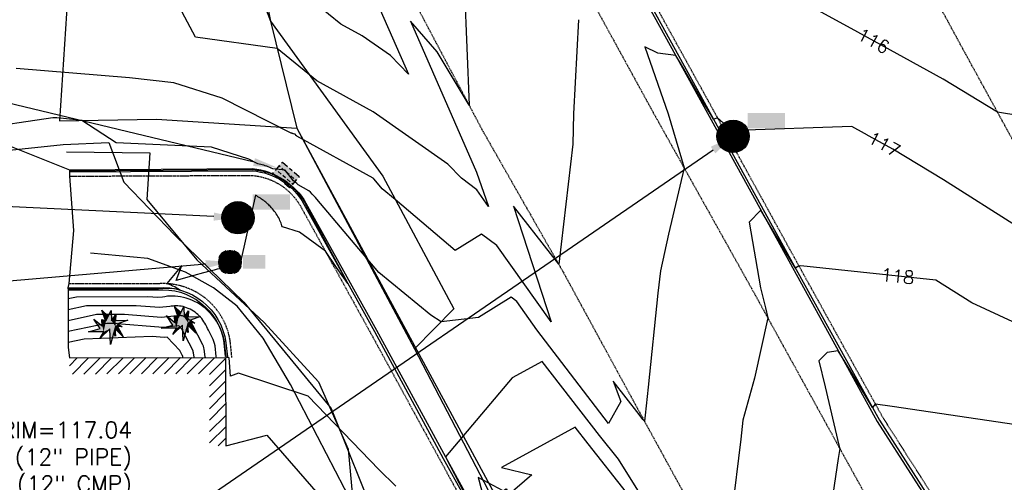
# Model space of a CAD drawing. Header units: feet. Extents: x 351431 to 355879, y 310968 to 329728.
# Tile 247 of 254: x 351834 to 352138, y 329135 to 329278. Entities that reach past the tile are written whole.
import ezdxf

# ---------------------------------------------------------------- set-up
doc = ezdxf.new("R2010")
doc.units = ezdxf.units.FT
doc.header["$MEASUREMENT"] = 0
doc.linetypes.add('D25', pattern=[0.375, 0.25, -0.125])
for name, color, linetype in [('EHIST', 56, 'Continuous'), ('ELIF', 153, 'LINKFENCE'), ('ELIST', 3, 'Continuous'), ('ELTCH-EG1', 253, 'Continuous'), ('ELTCN-EG1', 251, 'Continuous'), ('ELTNB-EG1', 55, 'Continuous'), ('ELTT', 3, 'Continuous'), ('ELUEU', 153, 'UE'), ('ELUG', 153, 'EGASRT'), ('ELUTU', 153, 'UT'), ('ELYCB-BACK', 5, 'Continuous'), ('ELYCB-FL', 2, 'Continuous'), ('ELYSP', 1, 'D25'), ('ESIO', 4, 'Continuous'), ('ESMask', 155, 'Continuous'), ('ESUD', 5, 'Continuous'), ('ESUS', 5, 'Continuous'), ('ETTC', 252, 'Continuous'), ('ETUD', 4, 'Continuous'), ('ETUS', 2, 'Continuous')]:
    doc.layers.add(name, color=color, linetype=linetype)
doc.styles.add('ANNO-TOPO', font='simplex.shx')
doc.styles.add('L80', font='simplex', dxfattribs={"height": 4})
doc.styles.add('ROMANSM', font='romansm.shx')
doc.linetypes.add('EGASRT', pattern='A,0.15,-0.07,0.15,-0.04,["G",ROMANSM,S=0.08,R=0,X=-0.005,Y=-0.04],-0.12,0.15,-0.07,0.15,-0.04,[")",ROMANSM,S=0.08,R=0,X=-0.09,Y=-0.04],-0.075', length=1.015)
doc.linetypes.add('LINKFENCE', pattern='A,0.25,-0.08,0.25,-0.08,["X",ROMANSM,S=0.08,R=0,X=-0.004,Y=-0.04],-0.12', length=0.78)
doc.linetypes.add('UE', pattern='A,0.25,-0.07,0.07,-0.07,0.07,-0.07,0.07,-0.07,0.25,-0.06,["UE",ROMANSM,S=0.08,R=0,X=-0.02,Y=-0.04],-0.175', length=1.225)
doc.linetypes.add('UT', pattern='A,0.25,-0.07,0.07,-0.07,0.07,-0.07,0.25,-0.08,["UT",ROMANSM,S=0.08,R=0,X=-0.04,Y=-0.04],-0.15', length=1.08)

# ---------------------------------------------------------------- blocks, each defined once
blk = doc.blocks.new('ESICTREE')
blk.add_lwpolyline([(-0.0228, 0.0326), (0.0086, 0.0955), (0.012, 0.0318), (0.0384, 0.0707), (0.0368, 0.0342), (0.1121, 0.0359), (0.0509, 0.0144), (0.0782, -0.0055), (0.036, -0.003), (0.0045, -0.1139), (0.002, -0.0179), (-0.0592, -0.0742), (-0.0369, -0.0353), (-0.1304, -0.0353), (-0.0584, -0.0162), (-0.0982, 0.0425), (-0.046, 0.0003), (-0.0493, 0.04)], close=True)
for points in [[(-0.0255, 0.0334), (-0.0485, 0.0988), (-0.0089, 0.0605)], [(0.0483, -0.0037), (0.084, -0.0667), (0.0324, -0.0157), (0.0368, -0.0626), (0.0245, -0.0432)]]:
    blk.add_lwpolyline(points)
at = {"layer": 'ESMask'}
for points in [[(-0.0255, 0.0334), (-0.0485, 0.0988), (-0.0228, 0.0326), (-0.0089, 0.0605)], [(-0.0228, 0.0326), (0.0086, 0.0955), (-0.0369, -0.0353), (0.002, -0.0179)], [(0.002, -0.0179), (0.0086, 0.0955), (0.036, -0.003), (0.012, 0.0318)], [(0.012, 0.0318), (0.0384, 0.0707), (0.036, -0.003), (0.0368, 0.0342)], [(-0.0369, -0.0353), (-0.0584, -0.0162), (-0.046, 0.0003), (-0.0982, 0.0425)], [(-0.046, 0.0003), (-0.0369, -0.0353), (-0.0493, 0.04), (-0.0228, 0.0326)], [(0.0368, 0.0342), (0.1121, 0.0359), (0.036, -0.003), (0.0509, 0.0144)], [(0.036, -0.003), (0.0509, 0.0144), (0.0782, -0.0055)], [(-0.0369, -0.0353), (-0.1304, -0.0353), (-0.0584, -0.0162)], [(-0.0369, -0.0353), (0.002, -0.0179), (-0.0592, -0.0742)], [(0.002, -0.0179), (0.036, -0.003), (0.0045, -0.1139)], [(0.0245, -0.0432), (0.0368, -0.0626), (0.0324, -0.0157)], [(0.0324, -0.0157), (0.036, -0.003), (0.084, -0.0667), (0.0483, -0.0037)]]:
    blk.add_solid(points, dxfattribs=at)
blk = doc.blocks.new('ESUDCI')
for p, q in [((-0.0684, 0.0831), (-0.0684, 0.0912)), ((-0.0684, 0.0912), (-0.0263, 0.0912)), ((-0.0684, 0.0243), (-0.0684, 0.0669)), ((-0.0101, 0.0912), (0.0101, 0.0912)), ((0.0263, 0.0912), (0.0684, 0.0912)), ((0.0684, 0.0912), (0.0684, 0.0831)), ((0.0684, 0.0669), (0.0684, 0.0243)), ((-0.0595, 0.0602), (-0.0684, 0.0602)), ((-0.0628, 0.0301), (-0.0684, 0.0301)), ((-0.0684, 0), (-0.0684, 0.0081)), ((-0.0263, 0), (-0.0684, 0)), ((-0.0263, 0.0301), (-0.0499, 0.0301)), ((-0.0231, 0.0602), (-0.0466, 0.0602)), ((0.0101, 0.0301), (-0.0134, 0.0301)), ((0.0134, 0.0602), (-0.0101, 0.0602)), ((0.0101, 0), (-0.0101, 0)), ((0.0466, 0.0301), (0.0231, 0.0301)), ((0.0499, 0.0602), (0.0263, 0.0602)), ((0.0684, 0.0301), (0.0595, 0.0301)), ((0.0684, 0.0602), (0.0628, 0.0602)), ((0.0684, 0.0081), (0.0684, 0)), ((0.0684, 0), (0.0263, 0))]:
    blk.add_line(p, q)
at = {"layer": 'ESMask'}
blk.add_solid([(-0.0684, 0), (-0.0684, 0.0912), (0.0684, 0), (0.0684, 0.0912)], dxfattribs=at)
blk = doc.blocks.new('ESUMHOLE')
at = {"ltscale": 0.5}
for radius in [0.1, 0.057]:
    blk.add_circle((0, 0), radius, dxfattribs=at)
at = {"layer": 'ESMask', "const_width": 0.1}
blk.add_lwpolyline([(-0.05, 0, 1), (0.05, 0, 1)], format="xyb", close=True, dxfattribs=at)
at = {"layer": 'ESMask', "color": 155}
blk.add_solid([(0.0899, 0.0499), (0.0899, 0.1445), (0.3206, 0.0499), (0.3206, 0.1445)], dxfattribs=at)
blk = doc.blocks.new('ESUSMHOLE')
for radius, start, end in [(0.0738, 110, 160), (0.0738, 20, 70), (0.0492, 155, 205), (0.0492, 65, 115), (0.0492, 335, 25), (0.0738, 200, 250), (0.0492, 245, 295), (0.0738, 290, 340)]:
    blk.add_arc((0, 0), radius, start, end)
at = {"layer": 'ESMask', "const_width": 0.0738}
blk.add_lwpolyline([(-0.0369, 0, 1), (0.0369, 0, 1)], format="xyb", close=True, dxfattribs=at)
at = {"layer": 'ESMask'}
blk.add_solid([(0.0796, -0.0411), (0.0796, 0.0441), (0.2186, -0.0411), (0.2186, 0.0441)], dxfattribs=at)

msp = doc.modelspace()

# ---------------------------------------------------------------- hatches: boundary and pattern name
at = {"layer": 'EHIST'}
h = msp.add_hatch(dxfattribs=at)
h.set_pattern_fill('ANSI31', color=256, scale=20, style=0)
h.set_pattern_definition([(45, (351849.238, 329146.532), (-1.76777, 1.76777), [])])
h.paths.add_polyline_path([(351897.49, 329173.72), (351883.21, 329173.84), (351849.24, 329173.69), (351849.26, 329168.69), (351883.2, 329168.84), (351892.51, 329168.76), (351892.59, 329146.53), (351897.59, 329146.55)])

# ---------------------------------------------------------------- linework, layer by layer
at = {"layer": 'ELIF', "flags": 128}
msp.add_lwpolyline([(351665.81, 329546.35), (351668.67, 329546.32), (351712.54, 329546.56), (351722.05, 329546.27), (351725.7, 329546.14), (351727.05, 329527.6), (351726.98, 329491.13), (351727.87, 329438.62), (351761.81, 329438.02), (351814.65, 329437.62), (351835.33, 329436.32), (351862.69, 329386.6), (351889.26, 329335.82), (351906.4, 329302.42), (351911.4, 329277.72), (351919.48, 329244.63), (352047.76, 329007.58), (352098.92, 328915.68), (352132.27, 328852.09), (352140.87, 328836.47), (352167.62, 328783.87), (352188.73, 328738.56), (352211.91, 328685.43), (352233.94, 328636.87), (352256.62, 328582.42), (352273.72, 328540.75), (352299.09, 328469.91), (352318.55, 328413.67), (352330.88, 328375.47), (352342.65, 328334.94), (352357.71, 328280.05), (352368.83, 328237.62), (352379.7, 328199.8), (352386.09, 328164.27), (352394.28, 328131.6), (352410.52, 328091.57), (352420.61, 328052.51), (352438.52, 327998.33), (352447.97, 327930.27), (352457.3, 327883.52), (352464.85, 327832.95), (352474.76, 327769.44), (352480.47, 327723.6), (352472.87, 327669.08), (352462.58, 327607.63), (352454.35, 327565.56), (352450.14, 327542.51), (352440.18, 327491.23), (352434.19, 327452.8), (352425.1, 327392.33), (352415.15, 327340.16), (352400.93, 327284.96), (352388.51, 327217.63), (352380.26, 327170.72), (352376.42, 327149.51), (352369.64, 327110.29), (352361.86, 327072.16), (352335.86, 327055.2), (352288.6, 327027.01)], dxfattribs=at)
at = {"layer": 'ELIST', "flags": 128}
msp.add_lwpolyline([(351849.24, 329173.69), (351883.21, 329173.84), (351897.49, 329173.72), (351897.59, 329146.55)], dxfattribs=at)
at = {"layer": 'ELTCH-EG1', "flags": 128}
for points, elevation in [([(351971.37, 329287.26), (351972.77, 329251.74), (351962.91, 329268.23), (351954.67, 329277.68), (351975.05, 329231.1), (351978.79, 329220.46), (351975.11, 329225.61), (351970.45, 329229.21), (351966.22, 329233.57), (351943.16, 329249.73), (351925.72, 329259.33), (351913.47, 329269.23), (351888.23, 329272.78), (351870.29, 329306.42)], 115), ([(351891.29, 329173.77), (351891.21, 329174.03), (351890.94, 329176.36), (351890.82, 329176.83), (351890.68, 329177.3), (351890.52, 329177.76), (351887.44, 329183.68), (351887.34, 329183.91), (351887.23, 329184.14), (351887.12, 329184.36), (351887, 329184.57), (351886.87, 329184.77), (351886.73, 329184.97), (351886.59, 329185.15), (351886.44, 329185.33), (351886.28, 329185.5), (351886.12, 329185.66), (351885.96, 329185.81), (351885.78, 329185.95), (351885.57, 329186.1), (351885.35, 329186.23), (351885.12, 329186.34), (351884.9, 329186.45), (351884.68, 329186.53), (351884.46, 329186.61), (351884.23, 329186.66), (351884.01, 329186.71), (351883.8, 329186.74), (351883.58, 329186.76), (351883.37, 329186.77), (351883.16, 329186.76), (351882.96, 329186.75), (351882.76, 329186.72), (351882.57, 329186.68), (351877.6, 329186.16), (351866.32, 329187.1), (351857.67, 329187.07), (351848.87, 329185.21)], 120)]:
    msp.add_lwpolyline(points, dxfattribs=dict(at, elevation=elevation))
at = {"layer": 'ELTCN-EG1', "flags": 128}
for points, elevation in [([(351941.49, 329289.99), (351954.04, 329261.33), (351948.48, 329267.07), (351939.74, 329273.19), (351933.13, 329276.82), (351925.52, 329282.98)], 114), ([(352006.55, 329278.18), (352004.98, 329249.13), (352004.83, 329239.73), (352000.45, 329202.64), (351997.93, 329205.97), (351986.45, 329220.54), (351998.09, 329184.83), (351981.3, 329208.38), (351976.63, 329211.98), (351968.42, 329206.9), (351949.89, 329222.65), (351945.91, 329225.92), (351943.41, 329228.87), (351943.35, 329228.94), (351943.29, 329229.01), (351943.22, 329229.08), (351943.15, 329229.15), (351943.08, 329229.22), (351919.55, 329242.22), (351919.49, 329242.28), (351919.42, 329242.34), (351919.35, 329242.4), (351918.99, 329242.85), (351918.47, 329242.91), (351918.4, 329242.94), (351918.34, 329242.96), (351918.27, 329242.99), (351918.21, 329243.01), (351918.15, 329243.03), (351918.08, 329243.05), (351918.02, 329243.07), (351917.95, 329243.09), (351917.89, 329243.1), (351917.82, 329243.12), (351896.44, 329253.91), (351881.52, 329258.72), (351867.81, 329260.23), (351832.79, 329263.07)], 116), ([(351849.33, 329231.52), (351878.23, 329231.65), (351905.88, 329231.93), (351906.21, 329231.89), (351906.43, 329231.87), (351906.77, 329231.82), (351906.98, 329231.8), (351907.32, 329231.74), (351907.52, 329231.72), (351907.88, 329231.65), (351908.07, 329231.62), (351908.43, 329231.54), (351908.61, 329231.51), (351908.79, 329231.47), (351909.15, 329231.38), (351909.32, 329231.34), (351909.69, 329231.23), (351909.85, 329231.19), (351910.22, 329231.08), (351910.38, 329231.03), (351910.75, 329230.91), (351910.9, 329230.86), (351911.27, 329230.72), (351911.42, 329230.67), (351911.8, 329230.52), (351911.93, 329230.47), (351912.31, 329230.31), (351912.44, 329230.25), (351912.82, 329230.08), (351912.94, 329230.02), (351913.32, 329229.84), (351913.44, 329229.78), (351913.82, 329229.58), (351913.98, 329229.49), (351914.5, 329229.19), (351914.67, 329229.09), (351915.17, 329228.77), (351915.34, 329228.66), (351915.82, 329228.33), (351915.99, 329228.21), (351916.46, 329227.87), (351916.63, 329227.73), (351917.07, 329227.38), (351917.25, 329227.23), (351917.67, 329226.87), (351917.85, 329226.71), (351918.25, 329226.34), (351918.43, 329226.17), (351918.81, 329225.79), (351918.98, 329225.6), (351919.35, 329225.22), (351919.52, 329225.02), (351919.86, 329224.62), (351920.03, 329224.41), (351920.36, 329224.01), (351920.53, 329223.79), (351920.83, 329223.39), (351920.99, 329223.14), (351921.28, 329222.74), (351921.43, 329222.49), (351921.7, 329222.08), (351921.85, 329221.81), (351922.1, 329221.4), (351935.3, 329196.73), (351931.83, 329201.65), (351928.35, 329206.68), (351920.31, 329212.56), (351915.06, 329214.16), (351914.94, 329214.55), (351914.81, 329214.95), (351914.66, 329215.34), (351914.5, 329215.74), (351914.32, 329216.14), (351914.13, 329216.55), (351913.92, 329216.95), (351913.7, 329217.35), (351913.45, 329217.76), (351913.19, 329218.16), (351912.92, 329218.57), (351912.62, 329218.97), (351912.31, 329219.37), (351911.98, 329219.77), (351911.63, 329220.17), (351911.37, 329220.44), (351911.1, 329220.71), (351910.83, 329220.98), (351910.54, 329221.24), (351910.24, 329221.51), (351909.94, 329221.77), (351909.62, 329222.03), (351909.29, 329222.28), (351908.96, 329222.53), (351908.61, 329222.78), (351908.26, 329223.03), (351907.89, 329223.27), (351907.51, 329223.51), (351907.13, 329223.74), (351906.73, 329223.97), (351902.41, 329204.77), (351901.74, 329201.14), (351898.53, 329201.39), (351898.44, 329201.43), (351898.35, 329201.46), (351898.24, 329201.5), (351898.12, 329201.53), (351897.99, 329201.56), (351897.84, 329201.59), (351897.62, 329201.57), (351897.37, 329201.55), (351897.06, 329201.51), (351896.69, 329201.45), (351896.24, 329201.37), (351895.67, 329201.25), (351894.94, 329201.09), (351893.98, 329200.86), (351892.66, 329200.53), (351890.74, 329200.01), (351887.71, 329199.16), (351882.21, 329197.57), (351884.05, 329202.27), (351879.36, 329196.73), (351879.7, 329196.62), (351879.8, 329196.58), (351880.76, 329196.21), (351881.16, 329196), (351881.79, 329195.72), (351882.51, 329195.29), (351882.77, 329195.15), (351882.93, 329195.05), (351883.42, 329194.7), (351882.76, 329194.84), (351882.7, 329194.85), (351881.78, 329195), (351881.65, 329195.02), (351880.8, 329195.11), (351880.58, 329195.13), (351879.82, 329195.17), (351879.51, 329195.18), (351878.83, 329195.18), (351878.44, 329195.18), (351877.83, 329195.14), (351877.37, 329195.11), (351876.84, 329195.05), (351876.3, 329194.99), (351864.32, 329194.99), (351848.87, 329194.95)], 117), ([(351950.1, 329134.11), (351944.82, 329139.23), (351923.05, 329161.89), (351901.55, 329169.01), (351898.99, 329168.12), (351898.61, 329173.77), (351897.78, 329173.87), (351897.73, 329174.12), (351897.48, 329175.74), (351897.21, 329178.34), (351897.15, 329178.65), (351897.04, 329179.23), (351896.98, 329179.5), (351896.83, 329180.11), (351896.63, 329180.77), (351896.57, 329180.98), (351896.34, 329181.66), (351896.28, 329181.83), (351896, 329182.53), (351895.95, 329182.66), (351895.62, 329183.39), (351895.58, 329183.48), (351895.2, 329184.22), (351895.17, 329184.27), (351894.74, 329185.02), (351894.73, 329185.04), (351894.5, 329185.41), (351894.23, 329185.79), (351893.67, 329186.52), (351893.09, 329187.21), (351892.48, 329187.87), (351891.85, 329188.49), (351891.2, 329189.08), (351890.53, 329189.63), (351889.68, 329190.2), (351888.82, 329190.71), (351887.96, 329191.16), (351887.09, 329191.55), (351886.22, 329191.89), (351885.35, 329192.18), (351884.48, 329192.41), (351883.63, 329192.58), (351882.78, 329192.71), (351881.94, 329192.78), (351881.12, 329192.81), (351880.31, 329192.79), (351879.52, 329192.73), (351878.74, 329192.62), (351877.99, 329192.46), (351876.61, 329192.32), (351873.47, 329192.58), (351851.42, 329192.5), (351848.9, 329191.97)], 118), ([(351894.75, 329173.74), (351894.64, 329174.12), (351894.25, 329177.44), (351894.08, 329178.12), (351893.88, 329178.79), (351893.65, 329179.44), (351892.2, 329182.23), (351891.97, 329182.8), (351891.71, 329183.35), (351891.43, 329183.89), (351891.13, 329184.41), (351890.82, 329184.9), (351890.48, 329185.38), (351890.13, 329185.84), (351889.76, 329186.27), (351889.38, 329186.68), (351888.99, 329187.08), (351888.58, 329187.44), (351888.16, 329187.79), (351887.62, 329188.15), (351887.08, 329188.47), (351886.54, 329188.75), (351885.99, 329189), (351885.45, 329189.21), (351884.9, 329189.39), (351884.36, 329189.54), (351883.82, 329189.65), (351883.29, 329189.73), (351882.76, 329189.77), (351882.24, 329189.79), (351881.74, 329189.78), (351881.24, 329189.74), (351880.75, 329189.67), (351880.28, 329189.57), (351877.1, 329189.24), (351869.89, 329189.84), (351854.54, 329189.78), (351848.88, 329188.59)], 119), ([(351887.82, 329173.8), (351887.78, 329173.95), (351887.62, 329175.28), (351887.55, 329175.55), (351887.47, 329175.82), (351887.38, 329176.08), (351883.97, 329182.63), (351883.03, 329183.6), (351878.09, 329183.08), (351862.74, 329184.36), (351860.79, 329184.35), (351848.85, 329181.83)], 121), ([(351884.36, 329173.83), (351884.35, 329173.87), (351884.31, 329174.2), (351884.29, 329174.26), (351884.27, 329174.33), (351884.25, 329174.4), (351883.4, 329176.02), (351879.45, 329180.09), (351878.59, 329180), (351874.81, 329180.31), (351853.82, 329179.51), (351848.83, 329178.45)], 122), ([(352141.74, 329153.03), (352103.52, 329158.69), (352098.33, 329159.43), (352098.23, 329159.37), (352097.44, 329158.34), (352090.24, 329170.23), (352086.83, 329175.91), (352083.43, 329175.33), (352080.78, 329172.85), (352082.82, 329164.75), (352087.01, 329146.77), (352087.26, 329145.77), (352086.81, 329142.64), (352081.9, 329110.02)], 119), ([(352035.45, 329115.9), (352018.91, 329142.39), (352013.08, 329149.74), (351995.31, 329172.65), (351986.06, 329167.58), (351965.43, 329143.2), (351979.55, 329115.98)], 118), ([(352021.42, 329132.16), (352009.5, 329147.18), (352005.51, 329152.33), (351982.78, 329139.88), (351992.09, 329137.55), (351984.61, 329131.1)], 119), ([(351983.27, 329132.67), (351975.56, 329136.76), (351975.78, 329136.06), (351978.31, 329126.13)], 119)]:
    msp.add_lwpolyline(points, dxfattribs=dict(at, elevation=elevation))
at = {"layer": 'ELTNB-EG1'}
msp.add_polyline3d([(351820.39, 329243.31, 117.05), (351849.34, 329231.82, 117.23), (351849.33, 329231.16, 116.73), (351849.31, 329229.84, 116.8), (351850.48, 329213.07, 116.89), (351849.12, 329196.72, 116.75), (351848.79, 329195.37, 116.7), (351848.91, 329194.67, 117.2), (351848.83, 329176.93, 122.45), (351849.24, 329173.69, 122.94), (351883.21, 329173.84, 122.33), (351897.49, 329173.72, 118.21), (351897.59, 329146.55, 118.53), (351910.3, 329149.82, 118.56), (351933.7, 329122.83, 118.32)], dxfattribs=at)
at = {"layer": 'ELTT', "flags": 128}
for points in [[(351729.34, 329544.83), (351759.52, 329540.34), (351762.41, 329525.22), (351773.6, 329504.49), (351783.73, 329490.67), (351799.29, 329474.25), (351807.1, 329461.77), (351838.05, 329441.11), (351835.33, 329436.32), (351862.69, 329386.6), (351889.26, 329335.82), (351911.4, 329277.72), (351946.06, 329229.8), (351968.03, 329188.82), (351955.9, 329176.53), (351979.91, 329130.51), (351984.18, 329133.26), (352004.46, 329100.19), (351997.17, 329099.36), (352025.37, 329047.76), (352034.37, 329051.12), (352058.38, 329010.52), (352075.36, 328976.58), (352105.82, 328919.44)], [(351729.06, 329542.09), (351726.98, 329491.13), (351727.87, 329438.62), (351730.41, 329418.19), (351828.52, 329378.9), (351850.25, 329308.64), (351846.17, 329246.93), (351876.15, 329247.48), (351919.48, 329244.63), (351955.9, 329176.53), (351979.91, 329130.51), (351997.17, 329099.36), (352025.37, 329047.76), (352047.76, 329007.58), (352098.92, 328915.68), (352132.27, 328852.09)]]:
    msp.add_lwpolyline(points, dxfattribs=at)
at = {"layer": 'ELUEU', "flags": 128}
msp.add_lwpolyline([(351795.32, 327022.07), (351867.16, 327024.46), (351987.61, 327020.64), (352009.23, 327022.09), (352027.02, 327021.45), (352072.51, 327021.72), (352112.96, 327021.67), (352171.37, 327021.98), (352194.7, 327022.27), (352226, 327021.34), (352263.63, 327023.46), (352288.7, 327021.31), (352310.43, 327020.32), (352316.83, 327021.55), (352319.09, 327027), (352321.11, 327031.09), (352320.2, 327053.35), (352324.61, 327077.01), (352326.43, 327094.24), (352332.57, 327130.17), (352342.35, 327180.51), (352354.03, 327243.09), (352365.01, 327305.98), (352371.85, 327329.21), (352379.8, 327396.11), (352386.56, 327422.65), (352392.34, 327448.04), (352398.82, 327488.26), (352406.66, 327540.78), (352413.19, 327591.71), (352412.11, 327620.95), (352413.42, 327641.59), (352420.42, 327686.63), (352419.11, 327716.41), (352412.41, 327756.22), (352394.55, 327796.91), (352385.14, 327832.33), (352378.66, 327862.63), (352372.08, 327913.36), (352350.93, 328009.31), (352346.12, 328033.4), (352341.34, 328044.38), (352333.77, 328073.1), (352323.72, 328109.84), (352310.62, 328150.42), (352290.45, 328226.12), (352276.08, 328279.51), (352256.38, 328340.6), (352229.56, 328419.45), (352196.14, 328506.91), (352183.27, 328541.54), (352172.84, 328573.17), (352165.64, 328599.45), (352157.65, 328635.82), (352162.1, 328640.5), (352174.39, 328642.65), (352181.23, 328644.59), (352185.46, 328648.11), (352184.31, 328656.28), (352177.45, 328671.96), (352151.14, 328730.41), (352123.1, 328790.2), (352072.64, 328884.3), (352039.38, 328944.35), (352029.05, 328964.98), (351966.88, 329077.3), (351959.07, 329089.05), (351952.03, 329090.13), (351955.53, 329092.97), (351934.21, 329133.41), (351917.62, 329165.5), (351909.17, 329179.8), (351901.09, 329189.64), (351893.8, 329195.4), (351885.09, 329200.16), (351873.54, 329204.46), (351855.83, 329206.05)], dxfattribs=at)
at = {"layer": 'ELUG', "flags": 128}
msp.add_lwpolyline([(351848.39, 329237.36), (351874.07, 329237.04), (351873.14, 329222.61), (351888.66, 329204), (351909.45, 329184.6), (351926.22, 329166.28), (351935.4, 329145.49), (351937.89, 329118.29), (351938.12, 329105.31)], dxfattribs=at)
at = {"layer": 'ELUTU', "flags": 128}
msp.add_lwpolyline([(351814.09, 329236.12), (351847.33, 329239.64), (351861.42, 329240.28), (351866.06, 329228.02), (351881.91, 329211.49), (351903.11, 329190.94), (351930.13, 329158.07), (351944.49, 329122.47), (351964.66, 329083.98), (351979.03, 329059.18), (351992.81, 329035.19), (352000.59, 329022.86), (351998.82, 329010.17), (351975.09, 328974.77)], dxfattribs=at)
at = {"layer": 'ELYCB-BACK', "flags": 128}
msp.add_lwpolyline([(351864.32, 329555.84), (351868.18, 329557.79), (351882.77, 329539.32), (351889.63, 329530.29), (351901.03, 329513.71), (351914.69, 329488.91), (351940.31, 329442.37), (351965.51, 329396.39), (351991.25, 329349.52), (352017.89, 329301.08), (352043.63, 329254.35), (352073.16, 329200.7), (352098.87, 329154.06), (352132.54, 329101.52), (352159.55, 329059.14), (352186.74, 329016.72), (352213.61, 328974.83), (352219.43, 328965.72), (352220.96, 328963.24)], dxfattribs=at)
for points in [[(351849.34, 329231.82), (351905.88, 329232.22, -0.234577), (351922.36, 329221.53), (351944.18, 329182.28), (351965.43, 329143.2), (351982.78, 329111.56), (351994.22, 329090.65), (352012.27, 329057.79), (352031.23, 329023.18), (352057.31, 328976.1), (352079.48, 328936.06), (352102.94, 328893.82), (352134.9, 328834.03), (352162.25, 328780.38), (352183.86, 328735.85), (352204.56, 328690.74), (352218.15, 328659.83), (352228.71, 328635.15), (352251.8, 328579.73)], [(351848.91, 329194.67), (351876.23, 329194.69, -0.400086), (351897.01, 329178.33), (351897.42, 329174.19)]]:
    msp.add_lwpolyline(points, format="xyb", dxfattribs=at)
at = {"layer": 'ELYCB-FL', "flags": 128}
for points in [[(351863.48, 329555.38, -1.186483), (351869.17, 329558.01), (351883.48, 329539.96), (351890.46, 329530.71), (351901.75, 329514.16), (351915.24, 329489.26), (351940.86, 329442.65), (351966.14, 329396.76), (351991.83, 329349.78), (352018.57, 329301.4), (352044.24, 329254.71), (352073.81, 329201.01), (352099.59, 329154.46), (352133.15, 329101.98), (352160.27, 329059.56), (352187.42, 329017.29), (352214.19, 328975.28), (352221.64, 328963.66)], [(351849.33, 329231.16), (351905.87, 329231.49, -0.251201), (351921.71, 329221.22), (351943.55, 329181.87), (351964.73, 329142.62), (351982.25, 329111.14), (351993.41, 329090.77), (352011.69, 329057.55), (352030.82, 329022.76), (352056.7, 328975.74), (352079.11, 328935.31), (352102.14, 328893.61), (352134.31, 328833.68), (352161.62, 328780.12), (352183.35, 328735.61), (352204.02, 328690.43), (352217.59, 328659.66), (352228.11, 328634.94), (352251.07, 328579.71)], [(351848.79, 329195.37), (351876.38, 329195.37, -0.400699), (351897.6, 329178.37), (351898.12, 329174.03)]]:
    msp.add_lwpolyline(points, format="xyb", dxfattribs=at)
at = {"layer": 'ELYSP', "flags": 128}
for points in [[(353471.72, 327016.93), (353473.34, 327010.98), (353472.52, 327009.02), (353471.62, 327006.97), (353470.51, 327004.55), (353469.26, 327002.01), (353468.62, 327000.78), (353467.98, 326999.62), (353467.34, 326998.56), (353466.65, 326997.54), (353465.94, 326996.63), (353465.19, 326995.8), (353464.4, 326995.03), (353463.54, 326994.28), (353462.13, 326993.13), (353461.13, 326992.37), (353460.16, 326991.7), (353459.21, 326991.1), (353458.24, 326990.54), (353457.22, 326990.02), (353455.54, 326989.23), (353454.49, 326988.79), (353453.49, 326988.42), (353452.52, 326988.1), (353451.54, 326987.83), (353448.89, 326987.21), (353447.91, 326987.04), (353446.82, 326986.91), (353444.77, 326986.74), (353443.53, 326986.67), (353388.81, 326985.74), (353337.93, 326985.19), (353285.83, 326984.43), (353278.62, 326984.26), (353275.06, 326984.3), (353251.07, 326983.96), (353247.35, 326983.9), (353235.33, 326983.74), (353183.52, 326983), (353128.81, 326982.2), (353075.89, 326981.55), (353023, 326980.85), (353003.29, 326980.55), (352993.9, 326981.65), (352990.75, 326982.77), (352987.72, 326983.93), (352986.57, 326984.42), (352985.51, 326984.9), (352984.15, 326985.64), (352982.5, 326986.63), (352981, 326987.59), (352980.26, 326988.11), (352979.11, 326989.01), (352976.77, 326990.94), (352975.7, 326991.85), (352974.68, 326992.79), (352973.68, 326993.8), (352972.7, 326994.93), (352972.21, 326995.56), (352971.5, 326996.53), (352970.77, 326997.61), (352969.31, 326999.92), (352967.94, 327002.27), (352966.75, 327004.39), (352965.3, 327007.13), (352962.8, 327012.74), (352957.95, 327026.2), (352945.57, 327052.16), (352923.15, 327098.73), (352900.12, 327145.49), (352876.71, 327192.33), (352852.27, 327239.45), (352828.96, 327285.33), (352805.94, 327331.02), (352784.84, 327377.71), (352765.38, 327424.66), (352747.38, 327470.35), (352729.62, 327519.27), (352711.13, 327568.23), (352695.97, 327611.17), (352680.91, 327659.05), (352668.26, 327707.91), (352656.73, 327756.8), (352645.41, 327805.7), (352634.18, 327854.5), (352629.81, 327868.64), (352624.01, 327903.23), (352616.53, 327952.87), (352608.23, 328002.03), (352600.06, 328051.62), (352591.29, 328101.07), (352580.88, 328154.88), (352570.37, 328203.91), (352559.3, 328252.38), (352547.15, 328301.25), (352534.24, 328349.81), (352518.99, 328403.42), (352504.39, 328451.26), (352488.93, 328498.79), (352472.68, 328546.31), (352455.4, 328593.22), (352428.81, 328661.94), (352411.59, 328708.61), (352393.97, 328755.74), (352373.41, 328801.56), (352361.41, 328828.11), (352340.34, 328873.39), (352318.03, 328918.29), (352294.6, 328962.5), (352287.43, 328978.54), (352284.98, 328987.24), (352274.18, 329000.14), (352270.06, 329005.4), (352268.05, 329008.33), (352245.45, 329048.88), (352220.78, 329092.58), (352196.74, 329136.66), (352173.48, 329180.77), (352149.62, 329224.82), (352125.54, 329268.72), (352101.8, 329312.58), (352077.73, 329356.42), (352053.85, 329400.26), (352028.64, 329446.1), (352005.1, 329487.53), (352002.23, 329492.52), (352001.22, 329494.95), (352003.34, 329495.44), (352005.77, 329496.35), (352007.01, 329499.72), (352007.48, 329505.59), (351999.79, 329504.42), (351998.98, 329504.41), (351997.72, 329504.42, -0.123639), (351998.25, 329529.38), (352000.21, 329534.16), (352001.79, 329537.24), (352004.97, 329541.63), (352015.31, 329551.42), (352026.23, 329556.61), (352036.34, 329559.87), (352047.35, 329562.38), (352057.58, 329563.77), (352099.51, 329564.28)], [(351862.52, 329554.66), (351868.48, 329538.31), (351869.42, 329535.95), (351870.63, 329533.34), (351871.84, 329531.02), (351898.68, 329481.43), (351924.63, 329434.28), (351928.34, 329428.36), (351931.88, 329424.34), (351933, 329422.54), (351952.19, 329389.41), (351978.48, 329342.28), (352004.81, 329294.75), (352030.84, 329247.33), (352060.63, 329194.08), (352086.79, 329146.62), (352116.65, 329092.67), (352140.95, 329048.32), (352164.81, 329004.89), (352188.15, 328962.14), (352212.85, 328916.49), (352228.2, 328887.95), (352236.33, 328872.41), (352258.49, 328829.36), (352280.54, 328783.38), (352290.03, 328762.79), (352309.71, 328719.23), (352329.72, 328673.69), (352349.1, 328626.81), (352367.07, 328581.15), (352373.57, 328564.01), (352390.32, 328517.88), (352406.22, 328471.17), (352421.7, 328424.27), (352436.86, 328376.11), (352450.25, 328329.8), (352462.61, 328281.12), (352475.09, 328231.87), (352486.25, 328185.11), (352496.74, 328135.09), (352505.62, 328086.27), (352514.54, 328033.94), (352521.76, 327989.77), (352531.3, 327933.73), (352538.7, 327889.39), (352547.72, 327833.41), (352554.93, 327789.91), (352563.81, 327734.73), (352571.11, 327689.55), (352579.84, 327635.26), (352587.38, 327589.57), (352596.28, 327533.25), (352603.29, 327489.34), (352612.56, 327432.99), (352619.66, 327389.61), (352628.79, 327333.57), (352636.36, 327289.78), (352645.14, 327234.58), (352652.62, 327189.46), (352661.63, 327134.08), (352668.69, 327089.35), (352675.89, 327044.48), (352682.73, 327000.59), (352686.56, 326976.32), (352694.26, 326927.21), (352698.66, 326895.64), (352706.97, 326847.16), (352714.25, 326799.55), (352722.48, 326747.2), (352729.75, 326701.34), (352737.97, 326649.53), (352746.56, 326595.61), (352754.07, 326548.63), (352762.09, 326498.76), (352770.28, 326448.66), (352778.28, 326399.02), (352786.42, 326348.21), (352794.41, 326298.89), (352802.47, 326248.63), (352810.51, 326199.31), (352818.65, 326148.92), (352826.64, 326099.4), (352835.05, 326048.43), (352843, 325999.3), (352851.33, 325946.41), (352858.97, 325899.03), (352867.02, 325848.86), (352874.94, 325799.46), (352883.36, 325747.23), (352891.16, 325699.21), (352899.48, 325647.1), (352907.27, 325599.21), (352915.42, 325548.05), (352923.22, 325499.12), (352931.65, 325447.72), (352940.42, 325398.62), (352949.15, 325347.91), (352957.47, 325299.11), (352966.11, 325246.23), (352973.26, 325199.22), (352981.71, 325147.47), (352989.51, 325099.49), (352994.9, 325068.59), (353000.4, 325032.81), (353006.91, 324993.6), (353012.12, 324957.22), (353021.58, 324898.88), (353029.63, 324849.76), (353037.69, 324799.9), (353045.8, 324751.02), (353054.11, 324701.43), (353062.02, 324652.29), (353070.04, 324602.96), (353077.96, 324553.87), (353085.91, 324505.09), (353094.14, 324454.84), (353102.2, 324406.14), (353110.06, 324356.36), (353118.02, 324307.22), (353125.92, 324257.7), (353133.91, 324207.71), (353141.65, 324159.13), (353149.64, 324109.53), (353157.86, 324060.15), (353165.85, 324010.86), (353173.75, 323961.19), (353181.54, 323912.02), (353189.31, 323862.86), (353197.18, 323812.79), (353205.17, 323763.84), (353213.16, 323713.91), (353220.85, 323664.89), (353228.93, 323615.88), (353236.82, 323566.31), (353244.93, 323517.07), (353252.73, 323467.46), (353260.77, 323417.72), (353268.41, 323368.86), (353276.49, 323319.6), (353284.34, 323270.41), (353292.33, 323221.36), (353299.99, 323171.68), (353307.93, 323122.47), (353316.1, 323072.76), (353323.86, 323023.29), (353332.53, 322971.2), (353340.22, 322922.22), (353347.13, 322874.57), (353353.74, 322823.54), (353359.62, 322773.77), (353365.17, 322724.35), (353370.3, 322674.05), (353375.32, 322625.03), (353379.87, 322575.18), (353384.18, 322525.33), (353387.85, 322475.76), (353391.39, 322426.12), (353394.47, 322376.08), (353397.29, 322326.88), (353399.17, 322276.61), (353401.08, 322227.34), (353402.1, 322175.29), (353403.06, 322127.63), (353403.66, 322075.2), (353403.64, 322026.39), (353403.67, 321975.84), (353403.97, 321926.36), (353403.89, 321875.83), (353404, 321870.12), (353405.85, 321868.24), (353409.01, 321827.04), (353412.79, 321812.81), (353417.65, 321807.44), (353422.66, 321811.83), (353426.67, 321827.75), (353429.86, 321842.46), (353429.64, 321876.49), (353429.54, 321926.15), (353429.75, 321976.4), (353429.79, 322027.56), (353429.97, 322076.64), (353429.72, 322128.27), (353429.25, 322177.1), (353428.85, 322227.79), (353428.22, 322277.97), (353427.15, 322328.04), (353425.56, 322378.43), (353423.62, 322427.85), (353421.45, 322478.53), (353418.44, 322525.97), (353414.47, 322578.5), (353410.55, 322629.29), (353406.58, 322678.66), (353401.12, 322728.54), (353395.2, 322777.93), (353389.23, 322827.82), (353382.69, 322878.03), (353375.18, 322928.17), (353367.76, 322976.62), (353359.81, 323029.14), (353352.32, 323077.72), (353344.64, 323128.12), (353336.86, 323177.53), (353329.17, 323226.11), (353321.25, 323275.45), (353313.08, 323325.09), (353304.98, 323374.58), (353296.9, 323424.28), (353289.12, 323472.69), (353281.01, 323522.56), (353272.96, 323571.98), (353264.82, 323621.91), (353256.83, 323670.94), (353248.87, 323720.32), (353240.85, 323769.6), (353233.06, 323818.82), (353224.88, 323868.78), (353216.97, 323917.79), (353209, 323967.62), (353201.01, 324016.34), (353192.87, 324065.93), (353184.88, 324115.09), (353176.89, 324164.41), (353168.84, 324213.83), (353160.97, 324263.08), (353152.94, 324312.58), (353144.91, 324361.58), (353136.98, 324411.25), (353129.01, 324459.9), (353120.97, 324509.72), (353111.8, 324559.29), (353103.71, 324608.2), (353096.64, 324657.7), (353088.4, 324707.05), (353080.52, 324756.9), (353072.54, 324806.18), (353064.63, 324854.91), (353056.29, 324905.17), (353046.88, 324963), (353040.5, 325001.65), (353034.51, 325038.43), (353032.08, 325056.91), (353025.4, 325088.03), (353026.74, 325090.76), (353025.08, 325099.84), (353017.26, 325149.09), (353009.07, 325199.67), (353001.18, 325249.31), (352992.9, 325300.49), (352985.13, 325349.2), (352977.11, 325399.98), (352969.08, 325449.2), (352960.89, 325500.26), (352953.27, 325549.21), (352944.97, 325600.34), (352937.08, 325649), (352928.75, 325700.88), (352920.89, 325749.35), (352912.73, 325800.14), (352904.9, 325849.4), (352896.71, 325900.39), (352888.84, 325949.1), (352880.4, 326000.29), (352872.64, 326049.08), (352864.39, 326099.28), (352856.34, 326149.02), (352848.26, 326199.2), (352840.19, 326249.08), (352832.22, 326298.89), (352824.01, 326349.18), (352815.93, 326399.61), (352807.57, 326449.38), (352799.67, 326499.18), (352791.56, 326549.6), (352782.84, 326599.22), (352774.42, 326655.56), (352766.72, 326704.51), (352759.08, 326752.71), (352751.12, 326803.37), (352743.48, 326851.72), (352736.98, 326891.46), (352731.78, 326926.57), (352723.7, 326979.14), (352719.25, 327005.2), (352712.08, 327050.01), (352704.85, 327094.46), (352697.35, 327139.97), (352688.23, 327195.49), (352680.89, 327240.25), (352672.13, 327294.7), (352664.68, 327340.33), (352655.67, 327395.92), (352648.53, 327439.83), (352639.52, 327495.27), (352632.47, 327539.74), (352623.57, 327595.47), (352616.32, 327639.82), (352607.25, 327696.56), (352600.2, 327740.15), (352591.08, 327795.89), (352583.74, 327839.91), (352574.34, 327896.71), (352567.07, 327939.86), (352557.56, 327996.32), (352550.22, 328040.19), (352541.44, 328091.31), (352531.4, 328143.34), (352531.45, 328143.34), (352520.62, 328192.63), (352509.03, 328240.63), (352496.55, 328290.59), (352483.55, 328339.04), (352470.58, 328386.05), (352455.86, 328435.02), (352438.97, 328481.36), (352424.2, 328530.36), (352407.62, 328575.42), (352400.09, 328594.71), (352382.61, 328639.43), (352363.23, 328687.59), (352344.26, 328731.71), (352323.27, 328778.58), (352313.92, 328797.66), (352289.67, 328845.52), (352266.59, 328888.4), (352258.52, 328902.89), (352241.23, 328932.66), (352222.63, 328964.17), (352215.23, 328975.86), (352188.32, 329018), (352161.34, 329060.22), (352134.23, 329102.69), (352100.69, 329155.16), (352074.93, 329201.67), (352045.48, 329255.23), (352019.65, 329301.99), (351992.93, 329350.38), (351967.17, 329397.28), (351942.01, 329443.17), (351916.49, 329489.9), (351902.82, 329514.6), (351891.6, 329531.22), (351884.34, 329540.62), (351870.15, 329558.58, 1.1946), (351862.45, 329554.85)], [(351665.39, 329554.11), (351710.97, 329554.06), (351774.35, 329554.01), (351784.94, 329554.11, -0.069602), (351795.28, 329552.91), (351798.61, 329552.01), (351806.92, 329547.97), (351814.14, 329541.96), (351816.68, 329539.37), (351820.27, 329533.17), (351825.45, 329523.63), (351845.07, 329483.83), (351856.85, 329463.1), (351881, 329419.39), (351904.83, 329375.38), (351929.22, 329331.66), (351953.47, 329288.23), (351976.81, 329244.1), (352001.75, 329200.36), (352025.68, 329156.43), (352049.53, 329112.94), (352074.01, 329068.37), (352097.6, 329024.87), (352121.79, 328980.83), (352145.25, 328936.83), (352168.79, 328893.17), (352192.16, 328848.72), (352215.23, 328804.19), (352236.95, 328759.14), (352243.67, 328744.72), (352264.13, 328698.9), (352284.23, 328653), (352303.38, 328606.96), (352321.88, 328560.11), (352325.47, 328550.41), (352342.92, 328503.08), (352359.32, 328456.12), (352374.79, 328408.59), (352389.74, 328360.24), (352401.77, 328318.97), (352414.54, 328270.33), (352426.38, 328221.68), (352437.43, 328173.02), (352447.64, 328123.96), (352457.18, 328074.89), (352465.1, 328029.71), (352470.96, 327980.1), (352474.57, 327930.02), (352478.49, 327879.75), (352483.06, 327829.57), (352487.65, 327780.01), (352491.75, 327730.01), (352494.88, 327680.08), (352496.92, 327629.45), (352497.79, 327577.66), (352496.37, 327529.11), (352493.14, 327478.72), (352488.55, 327429.28), (352483.09, 327380.91), (352476.61, 327329.92), (352469.94, 327280.11), (352463.25, 327230.3), (352456.41, 327181.21), (352449.82, 327131.13), (352443.29, 327080.8), (352437, 327030.56), (352436.03, 327016.28)], [(351849.31, 329229.84), (351905.7, 329230.08, -0.245618), (351920.64, 329220.63), (351942.32, 329181.39), (351963.55, 329142.59), (351981.18, 329110.22), (351992.34, 329090.3), (352010.47, 329056.99), (352029.83, 329021.78), (352055.64, 328974.88), (352077.93, 328934.76), (352101.17, 328893), (352133.27, 328832.84), (352160.62, 328779.57), (352182.05, 328734.9), (352202.76, 328689.89), (352216.28, 328658.97), (352226.99, 328634.58), (352249.67, 328579.4), (352218.28, 328569.39)], [(351849.12, 329196.72), (351876.37, 329196.68, -0.408285), (351898.93, 329178.19), (351899.36, 329173.81)]]:
    msp.add_lwpolyline(points, format="xyb", dxfattribs=at)
at = {"layer": 'ETUD', "linetype": 'ByBlock', "lineweight": -2}
for points in [[(351906.3, 329234.19), (351738.21, 329274.49)], [(352048.14, 329237.91), (351880.62, 329122.76)], [(351893.86, 329217.35), (351749.98, 329224.24)]]:
    msp.add_lwpolyline(points, dxfattribs=at)
at = {"layer": 'ETUD'}
for points in [[(352047.43, 329238.94), (352054.32, 329242.16), (352048.84, 329236.88)], [(351906.59, 329235.4), (351913.59, 329232.44), (351906.01, 329232.97)], [(351893.92, 329218.6), (351901.35, 329216.99), (351893.8, 329216.1)]]:
    msp.add_solid(points, dxfattribs=at)
at = {"layer": 'ETUS', "linetype": 'ByBlock', "lineweight": -2}
msp.add_lwpolyline([(351891.4, 329202.67), (351766.28, 329191.9)], dxfattribs=at)
at = {"layer": 'ETUS'}
msp.add_solid([(351891.3, 329203.92), (351898.88, 329203.31), (351891.51, 329201.42)], dxfattribs=at)

# ---------------------------------------------------------------- block references
at = {"layer": 'ESIO', "xscale": 50, "yscale": 50, "zscale": 50}
for p in [(351861.7, 329183.56), (351884.15, 329184.68)]:
    msp.add_blockref('ESICTREE', p, dxfattribs=at)
at = {"layer": 'ESUD', "xscale": 50, "yscale": 50, "zscale": 50}
for p in [(352054.32, 329242.16), (351901.35, 329216.99)]:
    msp.add_blockref('ESUMHOLE', p, dxfattribs=at)
at = {"layer": 'ESUD', "xscale": 49.99999999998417, "yscale": 49.99999999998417, "zscale": 49.99999999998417, "rotation": 319.3422240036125}
msp.add_blockref('ESUDCI', (351914.7, 329228.48), dxfattribs=at)
at = {"layer": 'ESUS', "xscale": 50, "yscale": 50, "zscale": 50}
msp.add_blockref('ESUSMHOLE', (351898.88, 329203.31), dxfattribs=at)

# ---------------------------------------------------------------- texts
at = {"layer": 'ETUD', "insert": (351868.62, 329153.95), "char_height": 5, "attachment_point": 3, "style": 'ANNO-TOPO'}
msp.add_mtext('STORM DRAIN MANHOLE, RIM=117.04\\PN INV=107.97 (12" PIPE)\\PS INV=108.11 (12" CMP)\\PSE INV=108.09 (12" PIPE)', dxfattribs=at)

# ---------------------------------------------------------------- next in the draw order: texts
at = {"layer": 'ETTC', "char_height": 4, "attachment_point": 5, "style": 'L80', "bg_fill": 3, "box_fill_scale": 1.2, "bg_fill_color": 256}
for s, insert, rotation, bg_fill_transparency in [('{116}', (352097.69, 329271.62, 116), 331.2863, 12392616), ('{117}', (352100.98, 329239.68, 117), 331.2863, 11344045), ('{118}', (352105.18, 329198.96, 118), 354.0157, 1317042)]:
    msp.add_mtext(s, dxfattribs=dict(at, insert=insert, rotation=rotation, bg_fill_transparency=bg_fill_transparency))

# ---------------------------------------------------------------- next in the draw order: linework, layer by layer
at = {"layer": 'ELTCN-EG1', "flags": 128}
for points, elevation in [([(352142.91, 329248.47), (352136.05, 329249.57), (352119.19, 329259.84), (352092.86, 329274.27), (352077.23, 329282.85)], 116), ([(352142.75, 329213.9), (352119.34, 329228.66), (352103.69, 329238.2), (352091.01, 329245.14), (352055.26, 329243.96), (352054.78, 329244.86), (352052.15, 329245.53), (352049.51, 329247.91), (352049.36, 329247.82), (352048.29, 329247.36), (352047.19, 329249.2), (352043.99, 329254.56), (352038.66, 329263.68), (352036.58, 329267.15), (352031.08, 329267.81), (352027.09, 329269.74), (352034.31, 329249.11), (352039.16, 329232.46), (352034.37, 329211.95), (352031.86, 329200.58), (352031.06, 329193.74), (352028.1, 329164.64), (352027.16, 329156.06), (352026.93, 329154.17), (352026.48, 329154.64), (352025.28, 329156.24), (352017.22, 329166.53), (352019.63, 329160.2), (352015.8, 329153.46), (351993.72, 329182.41), (351987.49, 329191.15), (351985.75, 329192.48), (351975.64, 329186.23), (351964.16, 329184.9), (351960.97, 329186.88), (351944.89, 329200.1), (351925.72, 329222.7), (351925.27, 329223.25), (351924.8, 329223.79), (351924.3, 329224.32), (351923.77, 329224.85), (351923.23, 329225.36), (351919.98, 329227.15), (351919.52, 329227.59), (351919.03, 329228.02), (351918.52, 329228.43), (351915.91, 329231.7), (351912.09, 329232.13), (351911.63, 329232.34), (351911.17, 329232.54), (351910.71, 329232.72), (351910.24, 329232.89), (351909.78, 329233.05), (351909.31, 329233.2), (351908.84, 329233.33), (351908.37, 329233.45), (351907.91, 329233.55), (351907.44, 329233.65), (351904.65, 329235.05), (351893.14, 329238.76), (351863.68, 329240.19), (351853.09, 329247.06), (351847.39, 329247.68), (351845.41, 329247.85), (351844.12, 329247.87), (351820.42, 329244.35)], 117), ([(352144.98, 329182.88), (352128.13, 329190.68), (352116.94, 329197.73), (352075.28, 329202.1), (352074.72, 329202.09), (352074.72, 329202.1), (352074.68, 329202.13), (352073.57, 329201.47), (352073.56, 329201.47), (352065.61, 329214.81), (352062.9, 329219.34), (352059.32, 329215.68), (352062.78, 329195.34), (352064.33, 329189.19), (352065.06, 329186.04), (352060.95, 329167.49), (352057.38, 329154.44), (352056.75, 329148.66), (352053.9, 329125.92)], 118)]:
    msp.add_lwpolyline(points, dxfattribs=dict(at, elevation=elevation))

doc.saveas('drawing.dxf')
